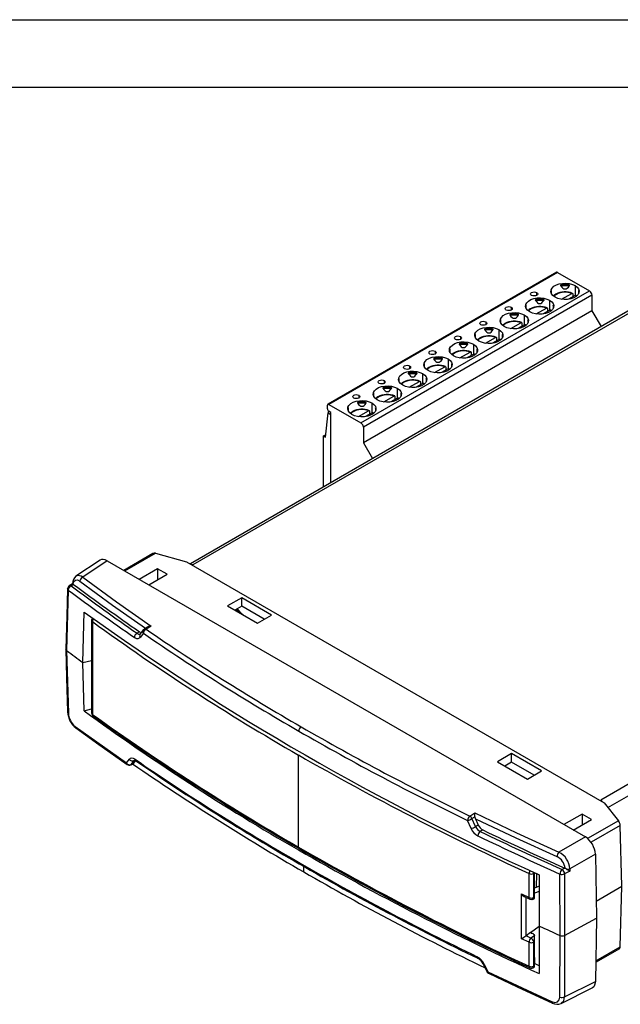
# Model space of a CAD drawing. Header units: millimetres. Extents: x 0 to 419, y 0 to 324.
# Tile 7 of 10: x 234 to 319, y 185 to 324. Entities that reach past the tile are written whole.
import ezdxf

# ---------------------------------------------------------------- set-up
doc = ezdxf.new("R2010")
doc.units = ezdxf.units.MM
doc.header["$LTSCALE"] = 1.5
doc.layers.add('TEXT', color=140, linetype='Continuous', lineweight=25)

msp = doc.modelspace()

# ---------------------------------------------------------------- linework, layer by layer
at = {"color": 7, "linetype": 'Continuous'}
msp.add_line((0, 323.85), (419.1, 323.85), dxfattribs=at)
for p, q in [((310.21, 288.15), (277.89, 269.49)), ((310.36, 288.13), (278.04, 269.47)), ((310.36, 288.13), (314.89, 285.52)), ((282.56, 266.86), (314.89, 285.52)), ((309.48, 285.19), (309.48, 285.51)), ((309.53, 285.08), (309.53, 285.55)), ((310.81, 286.28), (312.06, 286.28)), ((310.81, 286.27), (312.05, 286.27)), ((310.99, 286.38), (311.88, 286.38)), ((312.85, 286.26), (312.85, 284.86)), ((313.33, 285.55), (313.33, 285.08)), ((313.38, 285.51), (313.38, 285.19)), ((315.24, 284.91), (282.91, 266.25)), ((307.22, 284.21), (308.46, 284.21)), ((307.22, 284.2), (308.46, 284.2)), ((307.4, 284.31), (308.28, 284.31)), ((307.41, 285.29), (307.41, 284.88)), ((309.25, 284.19), (309.25, 282.78)), ((310.94, 284.33), (312.38, 285.16)), ((312.87, 284.87), (311.93, 284.33)), ((312.52, 285.08), (312.52, 284.67)), ((312.87, 284.87), (313.01, 284.73)), ((313.05, 284.81), (312.96, 284.9)), ((315.24, 284.91), (315.24, 282.71)), ((322.54, 283.93), (258.44, 246.93)), ((258.84, 246.82), (322.94, 283.82)), ((315.24, 282.71), (282.91, 264.04)), ((303.82, 283.21), (303.82, 282.8)), ((305.89, 283.11), (305.89, 283.44)), ((305.94, 283.01), (305.94, 283.47)), ((307.35, 282.25), (308.79, 283.08)), ((309.28, 282.8), (308.34, 282.25)), ((308.93, 283), (308.93, 282.6)), ((309.28, 282.8), (309.41, 282.66)), ((309.46, 282.74), (309.37, 282.82)), ((309.74, 283.47), (309.74, 283.01)), ((309.79, 283.44), (309.79, 283.11)), ((315.24, 282.71), (316.54, 280.47)), ((302.3, 281.04), (302.3, 281.37)), ((302.35, 280.94), (302.35, 281.4)), ((303.62, 282.14), (304.87, 282.14)), ((303.63, 282.12), (304.87, 282.12)), ((303.8, 282.24), (304.69, 282.24)), ((305.66, 282.11), (305.66, 280.71)), ((306.15, 281.4), (306.15, 280.94)), ((306.2, 281.37), (306.2, 281.04)), ((300.03, 280.06), (301.28, 280.06)), ((300.03, 280.05), (301.28, 280.05)), ((300.21, 280.16), (301.1, 280.16)), ((300.22, 281.14), (300.22, 280.73)), ((302.07, 280.04), (302.07, 278.64)), ((303.75, 280.18), (305.2, 281.01)), ((305.69, 280.73), (304.74, 280.18)), ((305.34, 280.93), (305.34, 280.52)), ((305.69, 280.73), (305.82, 280.59)), ((305.87, 280.66), (305.78, 280.75)), ((296.63, 279.06), (296.63, 278.66)), ((298.71, 278.97), (298.71, 279.29)), ((298.76, 278.86), (298.76, 279.33)), ((300.16, 278.1), (301.6, 278.94)), ((302.1, 278.65), (301.15, 278.1)), ((301.75, 278.86), (301.75, 278.45)), ((302.1, 278.65), (302.23, 278.51)), ((302.28, 278.59), (302.19, 278.67)), ((302.56, 279.33), (302.56, 278.86)), ((302.61, 279.29), (302.61, 278.97)), ((295.11, 276.89), (295.11, 277.22)), ((295.16, 276.79), (295.16, 277.25)), ((296.44, 277.99), (297.69, 277.99)), ((296.44, 277.98), (297.69, 277.98)), ((296.62, 278.09), (297.51, 278.09)), ((298.48, 277.97), (298.48, 276.56)), ((298.96, 277.25), (298.96, 276.79)), ((299.01, 277.22), (299.01, 276.89)), ((292.85, 275.92), (294.1, 275.92)), ((292.85, 275.9), (294.09, 275.9)), ((293.03, 276.01), (293.92, 276.01)), ((293.04, 276.99), (293.04, 276.58)), ((294.89, 275.89), (294.89, 274.49)), ((296.57, 276.03), (298.01, 276.86)), ((298.51, 276.58), (297.56, 276.03)), ((298.15, 276.78), (298.15, 276.38)), ((298.51, 276.58), (298.64, 276.44)), ((298.69, 276.51), (298.59, 276.6)), ((289.45, 274.92), (289.45, 274.51)), ((291.52, 274.82), (291.52, 275.15)), ((291.57, 274.72), (291.57, 275.18)), ((292.98, 273.96), (294.42, 274.79)), ((294.91, 274.5), (293.97, 273.96)), ((294.56, 274.71), (294.56, 274.3)), ((294.91, 274.5), (295.05, 274.36)), ((295.09, 274.44), (295, 274.53)), ((295.37, 275.18), (295.37, 274.72)), ((295.42, 275.15), (295.42, 274.82)), ((285.86, 272.84), (285.86, 272.44)), ((287.93, 272.75), (287.93, 273.07)), ((287.98, 272.64), (287.98, 273.11)), ((289.26, 273.84), (290.5, 273.84)), ((289.26, 273.83), (290.5, 273.83)), ((289.44, 273.94), (290.32, 273.94)), ((291.29, 273.82), (291.29, 272.41)), ((291.78, 273.11), (291.78, 272.64)), ((291.83, 273.07), (291.83, 272.75)), ((285.66, 271.77), (286.91, 271.77)), ((285.67, 271.76), (286.91, 271.76)), ((285.84, 271.87), (286.73, 271.87)), ((287.7, 271.75), (287.7, 270.34)), ((289.38, 271.88), (290.83, 272.72)), ((291.32, 272.43), (290.37, 271.88)), ((290.97, 272.64), (290.97, 272.23)), ((291.32, 272.43), (291.45, 272.29)), ((291.5, 272.37), (291.41, 272.45)), ((282.26, 270.77), (282.26, 270.36)), ((284.34, 270.67), (284.34, 271)), ((284.39, 270.57), (284.39, 271.03)), ((285.79, 269.81), (287.23, 270.64)), ((287.73, 270.36), (286.78, 269.81)), ((287.38, 270.56), (287.38, 270.15)), ((287.73, 270.36), (287.86, 270.22)), ((287.91, 270.29), (287.82, 270.38)), ((288.19, 271.03), (288.19, 270.57)), ((288.24, 271), (288.24, 270.67)), ((277.82, 268.86), (277.82, 269.35)), ((278.04, 269.47), (282.56, 266.86)), ((280.75, 268.6), (280.75, 268.92)), ((280.8, 268.49), (280.8, 268.96)), ((282.07, 269.69), (283.32, 269.69)), ((282.07, 269.68), (283.32, 269.68)), ((282.25, 269.79), (283.14, 269.79)), ((284.11, 269.67), (284.11, 268.27)), ((284.6, 268.96), (284.6, 268.49)), ((284.65, 268.92), (284.65, 268.6)), ((277.53, 264.83), (277.92, 268.26)), ((277.92, 268.26), (278.32, 268.03)), ((278.32, 268.33), (278.04, 268.49)), ((278.32, 258.4), (278.32, 268.33)), ((282.2, 267.74), (283.64, 268.57)), ((284.14, 268.28), (283.19, 267.74)), ((283.79, 268.49), (283.79, 268.08)), ((284.14, 268.28), (284.27, 268.14)), ((284.32, 268.22), (284.23, 268.31)), ((282.91, 266.25), (282.91, 264.04)), ((277.25, 265), (277.57, 265.18)), ((277.25, 257.79), (277.25, 265)), ((277.25, 265), (277.53, 264.83)), ((282.91, 264.04), (284.21, 261.8)), ((380.61, 250.53), (316.51, 213.53)), ((317.49, 212.47), (381.49, 249.42)), ((253.15, 248.39), (249.01, 246)), ((249.16, 245.92), (253.49, 248.42)), ((253.49, 248.42), (257.89, 247.23)), ((245.66, 247.42), (242.26, 245.17)), ((246.69, 247.34), (243.21, 245.04)), ((246.69, 247.34), (314.3, 208.31)), ((257.89, 247.23), (316.94, 213.14)), ((258.41, 246.93), (258.84, 246.82)), ((242.27, 245.16), (242.3, 245.2)), ((253.8, 246.22), (251.22, 244.73)), ((252.55, 243.96), (255.14, 245.45)), ((255.14, 245.45), (253.8, 246.22)), ((253.8, 246.22), (253.8, 244.68)), ((241.77, 244.1), (241.31, 243.81)), ((241.57, 243.8), (241.92, 244.01)), ((241.77, 244.14), (241.77, 244.1)), ((241.88, 244.04), (241.92, 244.01)), ((241.18, 243.22), (240.94, 234.66)), ((265.7, 242.13), (263.7, 240.98)), ((263.7, 240.98), (267.92, 238.54)), ((265.7, 240.92), (264.75, 240.37)), ((269.92, 239.69), (265.7, 242.13)), ((265.7, 240.92), (265.7, 242.13)), ((268.87, 239.09), (265.7, 240.92)), ((243.24, 232.96), (243.43, 240.11)), ((267.92, 238.54), (269.92, 239.69)), ((244.48, 238.94), (244.48, 225.82)), ((244.59, 238.76), (244.59, 225.64)), ((252.89, 238.11), (252.17, 237.69)), ((251.26, 237.32), (250.9, 237.11)), ((251.78, 237.59), (251.33, 237.01)), ((251.8, 237.11), (251.35, 236.53)), ((252.41, 238), (251.92, 237.72)), ((240.94, 234.66), (241.19, 225.82)), ((243.24, 232.96), (244.48, 233.28)), ((243.42, 226.15), (243.24, 232.96)), ((243.42, 226.15), (244.48, 226.41)), ((242.14, 223.94), (249.39, 218.77)), ((303.88, 220.09), (301.88, 218.94)), ((308.1, 217.65), (303.88, 220.09)), ((303.88, 218.87), (303.88, 220.09)), ((249.39, 218.77), (249.81, 219.31)), ((250.02, 218.52), (250.39, 218.73)), ((250.02, 218.52), (250.08, 218.57)), ((250.08, 218.57), (250.49, 219.11)), ((250.4, 218.75), (250.08, 218.57)), ((250.68, 219.11), (250.4, 218.75)), ((250.49, 219.11), (250.57, 219.19)), ((250.58, 219.17), (250.49, 219.11)), ((273.73, 206.88), (273.73, 219.89)), ((301.88, 218.94), (306.11, 216.5)), ((303.88, 218.87), (302.93, 218.33)), ((307.05, 217.04), (303.88, 218.87)), ((306.11, 216.5), (308.1, 217.65)), ((316.51, 213.53), (316.7, 213.28)), ((316.94, 213.14), (318.99, 210.6)), ((297.96, 211.25), (298.65, 211.7)), ((298.15, 209.51), (297.65, 210.64)), ((298.27, 210.9), (298.69, 211.17)), ((298.77, 209.77), (298.27, 210.9)), ((313.86, 211.55), (311.27, 210.06)), ((312.6, 209.29), (315.19, 210.78)), ((313.86, 211.55), (313.85, 210.01)), ((315.19, 210.78), (313.86, 211.55)), ((318.99, 210.6), (314.62, 208.08)), ((299.15, 209.99), (298.77, 209.77)), ((299.8, 209.3), (299.44, 209.09)), ((319.23, 209.93), (315.11, 207.55)), ((319.45, 201.33), (319.23, 209.93)), ((314.3, 208.31), (310.57, 206.15)), ((315.72, 205.9), (312.1, 203.8)), ((315.72, 205.9), (315.9, 196.83)), ((274.48, 203.37), (274.47, 204.15)), ((311.4, 203.91), (311.02, 203.7)), ((312.1, 203.49), (311.36, 203.09)), ((311.4, 203.91), (311.45, 203.88)), ((312.1, 203.8), (312.1, 203.49)), ((306.34, 199.73), (306.34, 203.13)), ((307, 203.15), (307.12, 203.22)), ((307, 199.75), (307, 203.15)), ((307.12, 199.8), (307.12, 203.22)), ((307.37, 203.12), (307.36, 201.16)), ((307.47, 203.1), (307.37, 203.12)), ((307.78, 202.96), (307.78, 195.7)), ((310.73, 194.38), (310.71, 203.07)), ((311.36, 203.09), (311.37, 194.39)), ((307.78, 201.33), (307.12, 201.06)), ((307.78, 200.62), (307.12, 200.35)), ((315.85, 199.25), (319.45, 201.33)), ((319.23, 192.77), (319.45, 201.33)), ((305.25, 200.25), (306.34, 199.73)), ((305.25, 193.91), (305.25, 200.25)), ((305.63, 199.89), (306.44, 199.5)), ((305.91, 194.34), (305.91, 199.76)), ((306.84, 199.49), (307.12, 199.61)), ((307, 199.75), (307.12, 199.8)), ((311.37, 194.39), (315.9, 196.83)), ((315.9, 196.83), (315.72, 187.88)), ((306.53, 194.79), (307.78, 195.7)), ((307.78, 195.7), (307.78, 188.99)), ((306.34, 193.43), (305.25, 193.91)), ((305.9, 194.34), (305.91, 194.34)), ((306.53, 194.79), (305.91, 194.34)), ((306.6, 194.03), (307.12, 194.4)), ((306.97, 194.58), (306.85, 194.65)), ((307.12, 193.53), (307, 193.45)), ((307.12, 194.36), (307.12, 194.4)), ((307.12, 190.1), (307.12, 193.53)), ((310.71, 185.68), (310.73, 194.38)), ((311.37, 194.39), (311.36, 185.7)), ((306.34, 190.02), (306.34, 193.43)), ((307, 190.04), (307, 193.45)), ((307.15, 190.39), (307.12, 192.27)), ((315.78, 190.78), (319.23, 192.77)), ((315.78, 190.61), (319.16, 192.56)), ((319.15, 192.57), (319.18, 192.58)), ((299.86, 190.35), (300.38, 189.27)), ((299.99, 190.34), (300.51, 189.25)), ((306.89, 189.81), (307.12, 189.93)), ((307, 190.04), (307.12, 190.1)), ((307.78, 190.1), (307.12, 190.41)), ((300.51, 189.25), (309.53, 185.03)), ((310.88, 184.77), (315.27, 186.97)), ((311.36, 185.7), (315.72, 187.88))]:
    msp.add_line(p, q)
at = {"flags": 128}
for points in [[(306.7, 284.88), (306.59, 284.97), (306.56, 285.08), (306.59, 285.19), (306.7, 285.29), (306.86, 285.35), (307.06, 285.37), (307.25, 285.35), (307.41, 285.29)], [(310.02, 284.63), (309.72, 284.85), (309.52, 285.1), (309.44, 285.37), (309.47, 285.65), (309.61, 285.92), (309.86, 286.16), (310.2, 286.35), (310.61, 286.5), (311.07, 286.58), (311.55, 286.6), (312.03, 286.55), (312.47, 286.43), (312.85, 286.26)], [(309.53, 285.55), (309.53, 285.56), (309.53, 285.56), (309.52, 285.56), (309.51, 285.55), (309.48, 285.51)], [(312.85, 286.26), (313.14, 286.04), (313.34, 285.79), (313.43, 285.51), (313.4, 285.24), (313.26, 284.97), (313.01, 284.73), (312.67, 284.54), (312.25, 284.39), (311.79, 284.31), (311.31, 284.29), (310.84, 284.34), (310.4, 284.46), (310.02, 284.63)], [(310.99, 286.38), (310.93, 286.37), (310.88, 286.35), (310.84, 286.32), (310.82, 286.31), (310.81, 286.3), (310.81, 286.29), (310.81, 286.28)], [(310.81, 286.28), (310.81, 286.28), (310.81, 286.27)], [(312.06, 286.28), (312.05, 286.29), (312.05, 286.31), (312.03, 286.32), (311.97, 286.35), (311.88, 286.38)], [(312.05, 286.27), (312.06, 286.28), (312.06, 286.28)], [(313.38, 285.51), (313.37, 285.54), (313.36, 285.56), (313.34, 285.56), (313.34, 285.56), (313.33, 285.56), (313.33, 285.55), (313.33, 285.55)], [(306.43, 282.55), (306.13, 282.77), (305.93, 283.03), (305.84, 283.3), (305.87, 283.58), (306.02, 283.84), (306.27, 284.08), (306.61, 284.28), (307.02, 284.42), (307.48, 284.51), (307.96, 284.52), (308.44, 284.47), (308.87, 284.36), (309.25, 284.19)], [(309.25, 284.19), (309.55, 283.97), (309.75, 283.71), (309.84, 283.44), (309.81, 283.16), (309.66, 282.9), (309.41, 282.66), (309.07, 282.46), (308.66, 282.32), (308.2, 282.24), (307.72, 282.22), (307.25, 282.27), (306.81, 282.38), (306.43, 282.55)], [(307.41, 285.29), (307.52, 285.19), (307.56, 285.08), (307.52, 284.97), (307.41, 284.88), (307.25, 284.81), (307.06, 284.79), (306.86, 284.81), (306.7, 284.88)], [(307.4, 284.31), (307.33, 284.29), (307.29, 284.28), (307.25, 284.25), (307.23, 284.24), (307.22, 284.22), (307.22, 284.21), (307.22, 284.21)], [(307.22, 284.21), (307.22, 284.2), (307.22, 284.2)], [(308.46, 284.21), (308.46, 284.22), (308.46, 284.23), (308.44, 284.25), (308.38, 284.28), (308.28, 284.31)], [(308.46, 284.2), (308.46, 284.2), (308.46, 284.21)], [(310.11, 285.04), (309.95, 284.93), (309.82, 284.8)], [(312.38, 285.16), (312.43, 285.18), (312.47, 285.17), (312.5, 285.15), (312.52, 285.11), (312.52, 285.08)], [(303.11, 282.8), (303, 282.9), (302.96, 283.01), (303, 283.12), (303.11, 283.21), (303.27, 283.27), (303.46, 283.3), (303.65, 283.27), (303.82, 283.21)], [(303.82, 283.21), (303.93, 283.12), (303.96, 283.01), (303.93, 282.9), (303.82, 282.8), (303.65, 282.74), (303.46, 282.72), (303.27, 282.74), (303.11, 282.8)], [(305.94, 283.47), (305.94, 283.48), (305.94, 283.49), (305.93, 283.49), (305.91, 283.48), (305.89, 283.44)], [(306.52, 282.97), (306.36, 282.86), (306.22, 282.73)], [(308.79, 283.08), (308.84, 283.1), (308.88, 283.1), (308.91, 283.08), (308.93, 283.04), (308.93, 283)], [(309.79, 283.44), (309.77, 283.47), (309.76, 283.48), (309.75, 283.49), (309.75, 283.49), (309.74, 283.48), (309.74, 283.48), (309.74, 283.47)], [(299.52, 280.73), (299.41, 280.82), (299.37, 280.93), (299.41, 281.04), (299.52, 281.14), (299.68, 281.2), (299.87, 281.22), (300.06, 281.2), (300.22, 281.14)], [(302.83, 280.48), (302.54, 280.7), (302.34, 280.95), (302.25, 281.23), (302.28, 281.51), (302.42, 281.77), (302.67, 282.01), (303.01, 282.21), (303.43, 282.35), (303.89, 282.43), (304.37, 282.45), (304.84, 282.4), (305.28, 282.29), (305.66, 282.11)], [(302.35, 281.4), (302.35, 281.41), (302.35, 281.41), (302.34, 281.42), (302.32, 281.4), (302.3, 281.37)], [(305.66, 282.11), (305.96, 281.89), (306.16, 281.64), (306.24, 281.37), (306.22, 281.09), (306.07, 280.82), (305.82, 280.59), (305.48, 280.39), (305.07, 280.24), (304.61, 280.16), (304.13, 280.14), (303.65, 280.19), (303.21, 280.31), (302.83, 280.48)], [(303.8, 282.24), (303.74, 282.22), (303.7, 282.2), (303.65, 282.18), (303.64, 282.16), (303.63, 282.15), (303.62, 282.14), (303.62, 282.14)], [(303.62, 282.14), (303.62, 282.13), (303.63, 282.12)], [(304.87, 282.14), (304.87, 282.15), (304.86, 282.16), (304.85, 282.17), (304.78, 282.21), (304.69, 282.24)], [(304.87, 282.12), (304.87, 282.13), (304.87, 282.14)], [(306.2, 281.37), (306.18, 281.39), (306.17, 281.41), (306.16, 281.42), (306.15, 281.42), (306.15, 281.41), (306.15, 281.4), (306.15, 281.4)], [(299.24, 278.41), (298.94, 278.63), (298.75, 278.88), (298.66, 279.15), (298.69, 279.43), (298.83, 279.7), (299.08, 279.94), (299.42, 280.13), (299.84, 280.28), (300.3, 280.36), (300.78, 280.38), (301.25, 280.33), (301.69, 280.21), (302.07, 280.04)], [(302.07, 280.04), (302.37, 279.82), (302.57, 279.57), (302.65, 279.29), (302.62, 279.02), (302.48, 278.75), (302.23, 278.51), (301.89, 278.31), (301.48, 278.17), (301.02, 278.09), (300.54, 278.07), (300.06, 278.12), (299.62, 278.24), (299.24, 278.41)], [(300.22, 281.14), (300.33, 281.04), (300.37, 280.93), (300.33, 280.82), (300.22, 280.73), (300.06, 280.67), (299.87, 280.65), (299.68, 280.67), (299.52, 280.73)], [(300.21, 280.16), (300.15, 280.14), (300.11, 280.13), (300.06, 280.1), (300.05, 280.09), (300.04, 280.08), (300.03, 280.07), (300.03, 280.06)], [(300.03, 280.06), (300.03, 280.06), (300.03, 280.05)], [(301.28, 280.06), (301.28, 280.07), (301.27, 280.08), (301.25, 280.1), (301.19, 280.13), (301.1, 280.16)], [(301.28, 280.05), (301.28, 280.06), (301.28, 280.06)], [(302.93, 280.89), (302.76, 280.78), (302.63, 280.66)], [(305.2, 281.01), (305.24, 281.03), (305.29, 281.03), (305.32, 281), (305.34, 280.96), (305.34, 280.93)], [(295.93, 278.66), (295.82, 278.75), (295.78, 278.86), (295.82, 278.97), (295.93, 279.06), (296.09, 279.13), (296.28, 279.15), (296.47, 279.13), (296.63, 279.06)], [(296.63, 279.06), (296.74, 278.97), (296.78, 278.86), (296.74, 278.75), (296.63, 278.66), (296.47, 278.59), (296.28, 278.57), (296.09, 278.59), (295.93, 278.66)], [(298.76, 279.33), (298.76, 279.33), (298.75, 279.34), (298.75, 279.34), (298.73, 279.33), (298.71, 279.29)], [(299.34, 278.82), (299.17, 278.71), (299.04, 278.58)], [(301.6, 278.94), (301.65, 278.96), (301.69, 278.95), (301.73, 278.93), (301.74, 278.89), (301.75, 278.86)], [(302.61, 279.29), (302.59, 279.32), (302.58, 279.34), (302.57, 279.34), (302.56, 279.34), (302.56, 279.34), (302.56, 279.33), (302.56, 279.33)], [(292.33, 276.58), (292.23, 276.68), (292.19, 276.79), (292.23, 276.9), (292.33, 276.99), (292.5, 277.05), (292.69, 277.08), (292.88, 277.05), (293.04, 276.99)], [(295.65, 276.33), (295.35, 276.55), (295.15, 276.81), (295.07, 277.08), (295.1, 277.36), (295.24, 277.62), (295.49, 277.86), (295.83, 278.06), (296.24, 278.2), (296.7, 278.29), (297.18, 278.3), (297.66, 278.25), (298.1, 278.14), (298.48, 277.97)], [(295.16, 277.25), (295.16, 277.26), (295.16, 277.27), (295.16, 277.27), (295.14, 277.26), (295.11, 277.22)], [(298.48, 277.97), (298.78, 277.75), (298.97, 277.49), (299.06, 277.22), (299.03, 276.94), (298.89, 276.68), (298.64, 276.44), (298.3, 276.24), (297.88, 276.1), (297.42, 276.01), (296.94, 276), (296.47, 276.05), (296.03, 276.16), (295.65, 276.33)], [(296.62, 278.09), (296.56, 278.07), (296.51, 278.05), (296.47, 278.03), (296.45, 278.02), (296.44, 278), (296.44, 277.99), (296.44, 277.99)], [(296.44, 277.99), (296.44, 277.98), (296.44, 277.98)], [(297.69, 277.99), (297.69, 278), (297.68, 278.01), (297.66, 278.03), (297.6, 278.06), (297.51, 278.09)], [(297.69, 277.98), (297.69, 277.98), (297.69, 277.99)], [(299.01, 277.22), (299, 277.25), (298.99, 277.26), (298.97, 277.27), (298.97, 277.27), (298.97, 277.26), (298.96, 277.26), (298.96, 277.25)], [(292.06, 274.26), (291.76, 274.48), (291.56, 274.73), (291.48, 275.01), (291.5, 275.28), (291.65, 275.55), (291.9, 275.79), (292.24, 275.98), (292.65, 276.13), (293.11, 276.21), (293.59, 276.23), (294.07, 276.18), (294.51, 276.06), (294.89, 275.89)], [(294.89, 275.89), (295.18, 275.67), (295.38, 275.42), (295.47, 275.15), (295.44, 274.87), (295.3, 274.6), (295.05, 274.36), (294.71, 274.17), (294.29, 274.02), (293.83, 273.94), (293.35, 273.92), (292.88, 273.97), (292.44, 274.09), (292.06, 274.26)], [(293.04, 276.99), (293.15, 276.9), (293.19, 276.79), (293.15, 276.68), (293.04, 276.58), (292.88, 276.52), (292.69, 276.5), (292.5, 276.52), (292.33, 276.58)], [(293.03, 276.01), (292.96, 276), (292.92, 275.98), (292.88, 275.96), (292.86, 275.94), (292.85, 275.93), (292.85, 275.92), (292.85, 275.92)], [(292.85, 275.92), (292.85, 275.91), (292.85, 275.9)], [(294.1, 275.92), (294.09, 275.93), (294.09, 275.94), (294.07, 275.95), (294.01, 275.99), (293.92, 276.01)], [(294.09, 275.9), (294.1, 275.91), (294.1, 275.92)], [(295.74, 276.75), (295.58, 276.64), (295.45, 276.51)], [(298.01, 276.86), (298.06, 276.88), (298.1, 276.88), (298.13, 276.86), (298.15, 276.81), (298.15, 276.78)], [(288.74, 274.51), (288.63, 274.6), (288.59, 274.71), (288.63, 274.82), (288.74, 274.92), (288.9, 274.98), (289.09, 275), (289.29, 274.98), (289.45, 274.92)], [(289.45, 274.92), (289.56, 274.82), (289.59, 274.71), (289.56, 274.6), (289.45, 274.51), (289.29, 274.45), (289.09, 274.42), (288.9, 274.45), (288.74, 274.51)], [(291.57, 275.18), (291.57, 275.19), (291.57, 275.19), (291.56, 275.2), (291.55, 275.18), (291.52, 275.15)], [(292.15, 274.67), (291.99, 274.56), (291.86, 274.44)], [(294.42, 274.79), (294.47, 274.81), (294.51, 274.81), (294.54, 274.78), (294.56, 274.74), (294.56, 274.71)], [(295.42, 275.15), (295.41, 275.17), (295.39, 275.19), (295.38, 275.2), (295.38, 275.2), (295.37, 275.19), (295.37, 275.18), (295.37, 275.18)], [(285.15, 272.44), (285.04, 272.53), (285, 272.64), (285.04, 272.75), (285.15, 272.84), (285.31, 272.91), (285.5, 272.93), (285.69, 272.91), (285.86, 272.84)], [(285.86, 272.84), (285.96, 272.75), (286, 272.64), (285.96, 272.53), (285.86, 272.44), (285.69, 272.37), (285.5, 272.35), (285.31, 272.37), (285.15, 272.44)], [(288.47, 272.19), (288.17, 272.41), (287.97, 272.66), (287.88, 272.93), (287.91, 273.21), (288.06, 273.48), (288.31, 273.71), (288.65, 273.91), (289.06, 274.06), (289.52, 274.14), (290, 274.15), (290.47, 274.1), (290.91, 273.99), (291.29, 273.82)], [(287.98, 273.11), (287.98, 273.11), (287.98, 273.12), (287.97, 273.12), (287.95, 273.11), (287.93, 273.07)], [(291.29, 273.82), (291.59, 273.6), (291.79, 273.35), (291.88, 273.07), (291.85, 272.79), (291.7, 272.53), (291.45, 272.29), (291.11, 272.09), (290.7, 271.95), (290.24, 271.87), (289.76, 271.85), (289.28, 271.9), (288.85, 272.01), (288.47, 272.19)], [(289.44, 273.94), (289.37, 273.92), (289.33, 273.91), (289.29, 273.88), (289.27, 273.87), (289.26, 273.86), (289.26, 273.85), (289.26, 273.84)], [(289.26, 273.84), (289.26, 273.84), (289.26, 273.83)], [(290.5, 273.84), (290.5, 273.85), (290.49, 273.86), (290.48, 273.88), (290.42, 273.91), (290.32, 273.94)], [(290.5, 273.83), (290.5, 273.84), (290.5, 273.84)], [(291.83, 273.07), (291.81, 273.1), (291.8, 273.11), (291.79, 273.12), (291.78, 273.12), (291.78, 273.12), (291.78, 273.11), (291.78, 273.11)], [(284.87, 270.11), (284.58, 270.33), (284.38, 270.59), (284.29, 270.86), (284.32, 271.14), (284.46, 271.4), (284.71, 271.64), (285.05, 271.84), (285.47, 271.98), (285.93, 272.06), (286.41, 272.08), (286.88, 272.03), (287.32, 271.92), (287.7, 271.75)], [(287.7, 271.75), (288, 271.53), (288.2, 271.27), (288.28, 271), (288.25, 270.72), (288.11, 270.45), (287.86, 270.22), (287.52, 270.02), (287.11, 269.88), (286.65, 269.79), (286.17, 269.78), (285.69, 269.83), (285.25, 269.94), (284.87, 270.11)], [(285.84, 271.87), (285.78, 271.85), (285.74, 271.83), (285.69, 271.81), (285.68, 271.8), (285.67, 271.78), (285.66, 271.77), (285.66, 271.77)], [(285.66, 271.77), (285.66, 271.76), (285.67, 271.76)], [(286.91, 271.77), (286.91, 271.78), (286.9, 271.79), (286.88, 271.81), (286.82, 271.84), (286.73, 271.87)], [(286.91, 271.76), (286.91, 271.76), (286.91, 271.77)], [(288.56, 272.6), (288.4, 272.49), (288.26, 272.36)], [(290.83, 272.72), (290.88, 272.73), (290.92, 272.73), (290.95, 272.71), (290.97, 272.67), (290.97, 272.64)], [(281.56, 270.36), (281.45, 270.45), (281.41, 270.57), (281.45, 270.68), (281.56, 270.77), (281.72, 270.83), (281.91, 270.85), (282.1, 270.83), (282.26, 270.77)], [(282.26, 270.77), (282.37, 270.68), (282.41, 270.57), (282.37, 270.45), (282.26, 270.36), (282.1, 270.3), (281.91, 270.28), (281.72, 270.3), (281.56, 270.36)], [(284.39, 271.03), (284.39, 271.04), (284.38, 271.05), (284.38, 271.05), (284.36, 271.04), (284.34, 271)], [(284.97, 270.52), (284.8, 270.42), (284.67, 270.29)], [(287.23, 270.64), (287.28, 270.66), (287.33, 270.66), (287.36, 270.63), (287.38, 270.59), (287.38, 270.56)], [(288.24, 271), (288.22, 271.03), (288.21, 271.04), (288.2, 271.05), (288.19, 271.05), (288.19, 271.04), (288.19, 271.04), (288.19, 271.03)], [(281.28, 268.04), (280.98, 268.26), (280.79, 268.51), (280.7, 268.79), (280.73, 269.06), (280.87, 269.33), (281.12, 269.57), (281.46, 269.76), (281.87, 269.91), (282.34, 269.99), (282.82, 270.01), (283.29, 269.96), (283.73, 269.84), (284.11, 269.67)], [(280.8, 268.96), (280.79, 268.97), (280.79, 268.97), (280.79, 268.98), (280.77, 268.96), (280.75, 268.92)], [(284.11, 269.67), (284.41, 269.45), (284.61, 269.2), (284.69, 268.92), (284.66, 268.65), (284.52, 268.38), (284.27, 268.14), (283.93, 267.95), (283.52, 267.8), (283.06, 267.72), (282.57, 267.7), (282.1, 267.75), (281.66, 267.87), (281.28, 268.04)], [(282.25, 269.79), (282.19, 269.78), (282.15, 269.76), (282.1, 269.74), (282.09, 269.72), (282.07, 269.71), (282.07, 269.7), (282.07, 269.69)], [(282.07, 269.69), (282.07, 269.69), (282.07, 269.68)], [(283.32, 269.69), (283.32, 269.7), (283.31, 269.72), (283.29, 269.73), (283.23, 269.77), (283.14, 269.79)], [(283.32, 269.68), (283.32, 269.69), (283.32, 269.69)], [(284.65, 268.92), (284.63, 268.95), (284.62, 268.97), (284.61, 268.98), (284.6, 268.97), (284.6, 268.97), (284.6, 268.96), (284.6, 268.96)], [(281.38, 268.45), (281.21, 268.34), (281.08, 268.21)], [(283.64, 268.57), (283.69, 268.59), (283.73, 268.58), (283.77, 268.56), (283.78, 268.52), (283.79, 268.49)], [(243.21, 245.04), (247.99, 241.55), (252.89, 238.11)], [(241.78, 244.1), (241.77, 244.13), (241.77, 244.14)], [(241.88, 244.04), (241.81, 244.08), (241.78, 244.1)], [(241.88, 244.04), (241.98, 244.41), (242.2, 244.62), (242.49, 244.64), (242.83, 244.47)], [(242.83, 244.47), (247.44, 241.09), (252.1, 237.82)], [(241.07, 243.4), (240.96, 239.51), (240.83, 234.84)], [(241.18, 243.22), (241.1, 243.31), (241.08, 243.4)], [(265.39, 240), (265.15, 240.24), (264.96, 240.49)], [(265.97, 239.67), (265.54, 240.06), (265.1, 240.58)], [(251.26, 237.32), (251.48, 237.22), (251.52, 237.22)], [(240.83, 234.83), (240.94, 230.86), (241.08, 225.99)], [(240.86, 234.75), (240.86, 234.75), (240.84, 234.84)], [(242.23, 223.72), (245.49, 221.36), (249.49, 218.55)], [(249.81, 219.31), (249.96, 219.44), (250.15, 219.48), (250.37, 219.44), (250.61, 219.31)], [(250.35, 218.71), (250.36, 218.71), (250.4, 218.75)], [(298.65, 211.7), (304.56, 208.89), (310.57, 206.15)], [(298.69, 211.17), (298.74, 210.92), (298.76, 210.88)], [(298.76, 210.88), (304.47, 208.17), (310.27, 205.53)], [(311.7, 203.73), (311.57, 203.81), (311.45, 203.88)], [(307.12, 199.61), (307.12, 199.61), (307.12, 199.68), (307.12, 199.73), (307.12, 199.8)], [(306.97, 194.58), (307.07, 194.5), (307.12, 194.4)], [(307.12, 193.53), (307.12, 193.61), (307.12, 193.7), (307.12, 193.93), (307.12, 194.16), (307.12, 194.36)], [(319.18, 192.58), (319.21, 192.66), (319.23, 192.77)], [(299.99, 190.34), (299.93, 190.33), (299.89, 190.33), (299.86, 190.35), (299.86, 190.36)], [(306.44, 189.8), (306.43, 189.8), (306.38, 189.86), (306.35, 189.92), (306.34, 190.02)], [(300.39, 189.27), (300.39, 189.26), (300.42, 189.25), (300.51, 189.25)], [(300.51, 189.25), (300.53, 189.16), (300.55, 189.1), (300.61, 189.04), (300.62, 189.04)], [(300.62, 189.03), (304.67, 187.1), (309.64, 184.81)], [(315.72, 187.88), (315.61, 187.34), (315.48, 187.13), (315.29, 186.98), (315.27, 186.97)], [(309.53, 185.03), (309.98, 184.91), (310.37, 184.99), (310.62, 185.26), (310.71, 185.68)], [(310.9, 184.79), (311.24, 185.14), (311.36, 185.7)]]:
    msp.add_lwpolyline(points, dxfattribs=at)
for centre, radius, start, end in [((310.28, 288.01), 0.151, 54.3824, 114.3071), ((311.44, 282.53), 2.84, 68.073, 117.8708), ((314.48, 284.87), 0.768, 2.6055, 57.3945), ((310.77, 284.01), 1.16, 118.4738, 141.4705), ((310.15, 284.95), 0.101, 54.3838, 114.2916), ((311.44, 282.62), 2.7, 69.7026, 117.0711), ((312.93, 284.79), 0.0984, 56.2494, 126.6922), ((307.17, 281.94), 1.16, 118.4738, 141.4705), ((307.85, 280.46), 2.84, 68.073, 117.8708), ((306.56, 282.87), 0.101, 54.3838, 114.2916), ((307.85, 280.55), 2.7, 69.7026, 117.0711), ((309.34, 282.72), 0.0984, 56.2494, 126.6922), ((304.25, 278.39), 2.84, 68.073, 117.8708), ((303.58, 279.86), 1.16, 118.4738, 141.4705), ((302.97, 280.8), 0.101, 54.3838, 114.2916), ((304.26, 278.48), 2.7, 69.7026, 117.0711), ((305.75, 280.65), 0.0984, 56.2494, 126.6922), ((299.99, 277.79), 1.16, 118.4738, 141.4705), ((300.66, 276.31), 2.84, 68.073, 117.8708), ((299.38, 278.73), 0.101, 54.3838, 114.2916), ((300.67, 276.4), 2.7, 69.7026, 117.0711), ((302.16, 278.57), 0.0984, 56.2494, 126.6922), ((297.07, 274.24), 2.84, 68.073, 117.8708), ((297.07, 274.33), 2.7, 69.7026, 117.0711), ((296.4, 275.71), 1.16, 118.4738, 141.4705), ((295.79, 276.65), 0.101, 54.3838, 114.2916), ((298.56, 276.5), 0.0984, 56.2494, 126.6922), ((292.81, 273.64), 1.16, 118.4738, 141.4705), ((293.48, 272.17), 2.84, 68.073, 117.8708), ((292.19, 274.58), 0.101, 54.3838, 114.2916), ((293.48, 272.26), 2.7, 69.7026, 117.0711), ((294.97, 274.43), 0.0984, 56.2494, 126.6922), ((289.89, 270.09), 2.84, 68.073, 117.8708), ((289.89, 270.18), 2.7, 69.7026, 117.0711), ((289.21, 271.57), 1.16, 118.4738, 141.4705), ((288.6, 272.51), 0.101, 54.3838, 114.2916), ((291.38, 272.35), 0.0984, 56.2494, 126.6922), ((285.62, 269.49), 1.16, 118.4738, 141.4705), ((286.29, 268.02), 2.84, 68.073, 117.8708), ((285.01, 270.43), 0.101, 54.3838, 114.2916), ((286.3, 268.11), 2.7, 69.7026, 117.0711), ((287.79, 270.28), 0.0984, 56.2494, 126.6922), ((277.95, 269.37), 0.131, 50.7967, 189.214), ((278.28, 268.88), 0.461, 182.6055, 237.3945), ((282.7, 265.94), 2.84, 68.073, 117.8708), ((282.71, 266.03), 2.7, 69.7026, 117.0711), ((282.03, 267.42), 1.16, 118.4738, 141.4705), ((281.42, 268.36), 0.101, 54.3838, 114.2916), ((284.2, 268.2), 0.0984, 56.2494, 126.6922), ((282.15, 266.21), 0.768, 2.6055, 57.3945), ((243.03, 244.18), 1.25, 127.7387, 182.0701), ((242.62, 244.34), 0.916, 49.9233, 110.4147), ((243.53, 244.41), 0.703, 116.9914, 175.4885), ((241.57, 243.39), 0.5, 121.7602, 178.4961), ((241.87, 243.17), 0.698, 115.5134, 175.7398), ((241.43, 243.58), 0.26, 55.8376, 116.832), ((426.79, 492.35), 309.97, 233.3074, 235.4293), ((426.9, 492.13), 309.48, 233.2954, 235.4231), ((426.63, 492.09), 310.37, 233.3074, 235.4293), ((458.39, 538.16), 367.48, 234.2002, 245.8052), ((244.98, 238.94), 0.5, 140.0557, 180), ((244.71, 238.95), 0.228, 183.7235, 238.7465), ((245.25, 238.73), 0.658, 137.8035, 177.3403), ((437.93, 505.48), 329.43, 234.0625, 240.1033), ((252.82, 237.35), 0.763, 84.449, 122.3001), ((251.24, 236.47), 0.718, 117.6109, 176.053), ((251.18, 237.39), 0.397, 224.9327, 293.2261), ((251.67, 236.78), 0.408, 145.5389, 218.0151), ((252.08, 237.35), 0.375, 140.6678, 221.3178), ((252.18, 237.28), 0.5, 120.6111, 141.8712), ((252.51, 237.06), 0.717, 118.8662, 176.1712), ((440.38, 512.43), 333.72, 235.5905, 240.0482), ((252.02, 237.49), 0.243, 52.8734, 113.2772), ((440.43, 512.53), 333.14, 235.5894, 240.0491), ((250.93, 236.93), 0.578, 225.0561, 316.3737), ((241.04, 234.84), 0.208, 179.5146, 239.6605), ((422.18, 477.59), 303.08, 233.2743, 233.8149), ((244.25, 226.17), 3.18, 183.3674, 230.5291), ((241.3, 226.01), 0.222, 184.9474, 238.3428), ((243.82, 225.97), 2.64, 183.3382, 230.2978), ((441.1, 497.52), 335.74, 233.9284, 240.0952), ((244.98, 225.82), 0.5, 180, 234.2025), ((244.71, 225.84), 0.228, 183.7235, 238.7465), ((445.89, 506.31), 345.39, 234.3523, 240.1041), ((244.84, 225.62), 0.253, 175.347, 233.1021), ((446.71, 507.21), 346.72, 234.3628, 240.0935), ((242.4, 223.93), 0.266, 177.4833, 230.909), ((274.54, 223.24), 0.774, 123.9001, 176.6773), ((461.75, 549.44), 376.45, 240.0432, 244.1568), ((461.77, 549.48), 375.81, 240.0424, 244.1578), ((249.85, 219.04), 0.531, 211.5645, 295.8138), ((249.64, 218.75), 0.25, 176.3587, 233.6179), ((250.26, 219.59), 0.531, 211.6381, 295.7742), ((449.99, 508.19), 351.74, 235.4006, 240.0667), ((251.17, 219.97), 0.995, 233.1699, 242.4376), ((445.23, 502.39), 343.53, 235.4918, 240.0538), ((250.87, 219.3), 0.259, 176.7076, 232.1571), ((445.09, 501.79), 343.08, 235.4883, 240.0571), ((467.18, 556.18), 387.95, 240.091, 245.5076), ((249.78, 218.96), 0.5, 235.2313, 299.3668), ((282.42, 210.31), 16.29, 3.0133, 4.8845), ((298.45, 210.62), 0.805, 127.8596, 178.4924), ((297.15, 212.7), 2.13, 283.6083, 301.8171), ((297.55, 210.58), 0.782, 23.7475, 58.7838), ((297.65, 211.58), 2.13, 283.6703, 301.8491), ((300.11, 210.36), 2.14, 203.3042, 242.1597), ((300.05, 210.36), 1.41, 204.4446, 244.0968), ((299.95, 208.43), 0.837, 127.9848, 177.457), ((300.47, 210.56), 1.43, 203.4137, 242.0633), ((485.34, 593.77), 427.25, 244.2072, 245.9205), ((485.46, 593.58), 426.78, 244.2125, 245.9299), ((485.26, 593.64), 427.8, 244.2072, 245.9205), ((473.25, 553.19), 400.02, 240.0803, 245.567), ((478.36, 562.6), 410.37, 240.0903, 245.2175), ((273.98, 206.86), 0.247, 173.7895, 234.8905), ((478.37, 562.2), 410.18, 240.0891, 245.2184), ((311.15, 205.5), 0.871, 131.3366, 177.8492), ((309.26, 203.63), 2.85, 3.5937, 62.614), ((273.99, 204.71), 0.248, 175.3898, 234.6705), ((469.41, 544.28), 391.89, 240.0475, 244.2259), ((309.37, 203.64), 2.09, 6.4492, 64.4482), ((469.26, 543.58), 391.35, 240.0446, 244.2288), ((472.26, 546.15), 395.75, 240.0152, 244.2173), ((307.2, 203.11), 0.856, 147.1072, 178.1661), ((306.36, 203.13), 0.643, 2.3849, 18.3805), ((311.59, 203.04), 0.871, 130.3879, 177.7381), ((310.57, 203.05), 0.795, 2.9529, 55.2747), ((311.77, 204.51), 0.779, 265.1762, 295.53), ((306.65, 203.85), 0.78, 246.5971, 296.8494), ((311.02, 203.82), 0.808, 247.8997, 295.1304), ((306.08, 200.77), 0.978, 211.6663, 243.0038), ((306.65, 200.45), 0.78, 246.5971, 296.8494), ((306.57, 199.69), 0.233, 171.3255, 235), ((306.65, 199.96), 0.5, 244.5228, 292.1333), ((306.71, 199.76), 0.297, 296.961, 358.597), ((488.69, 592.8), 436.36, 245.5074, 245.9314), ((299.2, 203.96), 11.73, 301.0658, 304.8877), ((456.55, 532.02), 369.76, 245.9578, 246.0766), ((307.21, 193.41), 0.865, 134.1284, 178.7375), ((306.13, 193.27), 0.891, 11.1731, 57.8238), ((311.03, 195.09), 0.781, 247.0391, 296.0042), ((311.03, 195.1), 0.789, 247.3179, 295.7254), ((306.65, 194.14), 0.78, 246.5971, 296.8494), ((299.23, 191.34), 0.224, 171.8108, 238.25), ((297.96, 189.39), 2.24, 25.0091, 62.2484), ((298.29, 189.63), 1.73, 24.7061, 61.6962), ((306.65, 190.74), 0.78, 246.5971, 296.8494), ((306.65, 190.25), 0.5, 245.1946, 298.2664), ((306.75, 190.02), 0.255, 303.3825, 4.8625), ((300.83, 189.48), 0.5, 205.7036, 244.3118), ((311.02, 186.38), 0.763, 246.422, 296.6076), ((309.75, 184.99), 0.219, 170.8827, 238.22), ((310.29, 186.1), 1.45, 243.0179, 293.6239)]:
    msp.add_arc(centre, radius, start, end)
for centre, major_axis, ratio, start_param, end_param in [((311.43, 284.34), (1.93, -1.22), 0.444428, 3.192215, 3.344453), ((311.43, 295.56), (0, 9.77), 0.204653, 2.825796, 3.457389), ((311.43, 284.34), (0, 2.1), 0.953545, 6.05911, 6.507261), ((311.43, 284.34), (1.93, 1.22), 0.444428, 6.080325, 6.232563), ((307.84, 293.49), (0, 9.77), 0.204653, 2.825796, 3.457389), ((307.84, 282.26), (0, 2.1), 0.953545, 6.05911, 6.507261), ((307.84, 282.26), (1.93, -1.22), 0.444428, 3.192215, 3.344453), ((307.84, 282.26), (1.93, 1.22), 0.444428, 6.080325, 6.232563), ((304.25, 280.19), (1.93, -1.22), 0.444428, 3.192215, 3.344453), ((304.25, 291.41), (0, 9.77), 0.204653, 2.825796, 3.457389), ((304.25, 280.19), (0, 2.1), 0.953545, 6.05911, 6.507261), ((304.25, 280.19), (1.93, 1.22), 0.444428, 6.080325, 6.232563), ((300.66, 289.34), (0, 9.77), 0.204653, 2.825796, 3.457389), ((300.66, 278.12), (0, 2.1), 0.953545, 6.05911, 6.507261), ((300.66, 278.12), (1.93, -1.22), 0.444428, 3.192215, 3.344453), ((300.66, 278.12), (1.93, 1.22), 0.444428, 6.080325, 6.232563), ((297.06, 276.04), (1.93, -1.22), 0.444428, 3.192215, 3.344453), ((297.06, 287.27), (0, 9.77), 0.204653, 2.825796, 3.457389), ((297.06, 276.04), (0, 2.1), 0.953545, 6.05911, 6.507261), ((297.06, 276.04), (1.93, 1.22), 0.444428, 6.080325, 6.232563), ((293.47, 285.19), (0, 9.77), 0.204653, 2.825796, 3.457389), ((293.47, 273.97), (0, 2.1), 0.953545, 6.05911, 6.507261), ((293.47, 273.97), (1.93, -1.22), 0.444428, 3.192215, 3.344453), ((293.47, 273.97), (1.93, 1.22), 0.444428, 6.080325, 6.232563), ((289.88, 271.9), (1.93, -1.22), 0.444428, 3.192215, 3.344453), ((289.88, 283.12), (0, 9.77), 0.204653, 2.825796, 3.457389), ((289.88, 271.9), (0, 2.1), 0.953545, 6.05911, 6.507261), ((289.88, 271.9), (1.93, 1.22), 0.444428, 6.080325, 6.232563), ((286.29, 281.05), (0, 9.77), 0.204653, 2.825796, 3.457389), ((286.29, 269.82), (0, 2.1), 0.953545, 6.05911, 6.507261), ((286.29, 269.82), (1.93, -1.22), 0.444428, 3.192215, 3.344453), ((286.29, 269.82), (1.93, 1.22), 0.444428, 6.080325, 6.232563), ((282.7, 267.75), (1.93, -1.22), 0.444428, 3.192215, 3.344453), ((282.7, 278.97), (0, 9.77), 0.204653, 2.825796, 3.457389), ((282.7, 267.75), (0, 2.1), 0.953545, 6.05911, 6.507261), ((282.7, 267.75), (1.93, 1.22), 0.444428, 6.080325, 6.232563), ((278.13, 268.39), (0.175, 0.245), 0.503106, 1.476091, 2.403941), ((253.5, 248.01), (0.436, -0.295), 0.701603, 2.028053, 2.81337), ((246.7, 245.71), (-1.01, 1.73), 0.573767, 5.495631, 6.314892), ((242.26, 243.81), (0.492, -0.283), 0.014651, 3.012444, 3.133699), ((556.92, 406.73), (-254.55, 666.47), 0.439575, 1.698487, 1.699858), ((319, 210.2), (-0.151, 0.488), 0.341072, 4.021792, 5.575135), ((314.31, 206.68), (-1.01, 1.73), 0.574935, 3.942467, 5.494603), ((311.76, 203.69), (0.5, -0.298), 0.001143, 4.591508, 5.462723), ((549.31, 414.24), (386.9, 54.93), 0.650963, 3.94531, 3.946369), ((307.12, 190.5), (0, 0.568), 0.000294, 3.141751, 3.944716)]:
    msp.add_ellipse(centre, major_axis=major_axis, ratio=ratio, start_param=start_param, end_param=end_param)
at = {"layer": 'TEXT'}
msp.add_line((9.52, 314.32), (409.57, 314.32), dxfattribs=at)

doc.saveas('drawing.dxf')
